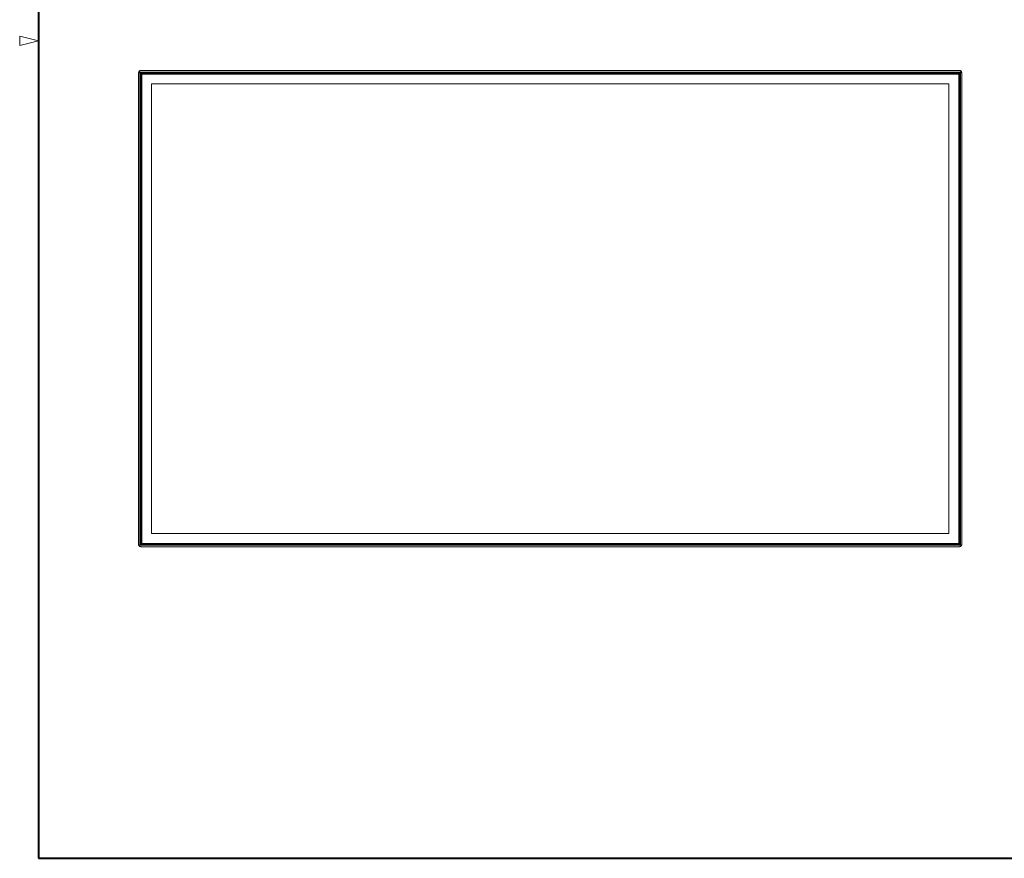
# Model space of a CAD drawing. Header units: millimetres. Extents: x 13 to 419, y 7 to 273.
# Tile 1 of 11: x 13 to 169, y 10 to 143. Entities that reach past the tile are written whole.
import ezdxf

# ---------------------------------------------------------------- set-up
doc = ezdxf.new("R2010")
doc.units = ezdxf.units.MM

msp = doc.modelspace()

# ---------------------------------------------------------------- linework, layer by layer
at = {"color": 7, "linetype": 'Continuous', "lineweight": 40}
for p, q in [((15.75, 269.75), (15.75, 9.65)), ((15.75, 9.65), (416.05, 9.65))]:
    msp.add_line(p, q, dxfattribs=at)
at = {"color": 7, "linetype": 'Continuous', "lineweight": 0}
for p, q in [((15.75, 139.7), (12.75, 140.45)), ((12.75, 138.95), (12.75, 140.45)), ((15.75, 139.7), (12.75, 138.95)), ((31.76, 134.77), (31.76, 134.85)), ((31.78, 134.87), (31.78, 134.8)), ((31.78, 134.86), (31.78, 134.78)), ((162.25, 134.99), (32.09, 134.99)), ((32.09, 134.92), (32.09, 134.99)), ((162.25, 134.99), (32.09, 134.99)), ((32.09, 134.92), (162.25, 134.92)), ((162.25, 134.92), (162.25, 134.99)), ((162.55, 134.8), (162.55, 134.87)), ((162.56, 134.78), (162.56, 134.86)), ((162.58, 134.85), (162.58, 134.77)), ((31.64, 134.47), (31.64, 134.54)), ((31.64, 59.68), (31.64, 134.47)), ((162.47, 134.69), (31.86, 134.69)), ((31.86, 134.69), (32.03, 134.52)), ((31.86, 134.69), (31.86, 59.45)), ((32.03, 134.52), (162.3, 134.52)), ((32.03, 59.62), (32.03, 134.52)), ((32.09, 134.46), (162.25, 134.46)), ((32.09, 134.46), (32.09, 59.68)), ((32.22, 134.4), (32.15, 134.46)), ((32.23, 134.4), (32.16, 134.46)), ((32.16, 134.4), (162.18, 134.4)), ((32.16, 134.4), (32.16, 134.39)), ((32.16, 134.39), (162.18, 134.39)), ((32.16, 59.75), (32.16, 134.39)), ((32.22, 134.4), (32.18, 134.44)), ((32.46, 134.4), (32.52, 134.4)), ((32.52, 134.4), (32.52, 134.41)), ((32.7, 134.41), (32.52, 134.41)), ((32.52, 134.4), (34.6, 134.4)), ((32.57, 134.41), (32.62, 134.46)), ((32.62, 134.45), (32.57, 134.41)), ((32.62, 134.46), (32.62, 134.45)), ((32.62, 134.46), (49.17, 134.46)), ((32.62, 134.45), (49.17, 134.45)), ((32.73, 134.42), (32.73, 134.41)), ((34.3, 134.42), (32.88, 134.42)), ((34.44, 134.41), (34.44, 134.42)), ((34.56, 134.4), (34.48, 134.4)), ((34.53, 134.4), (34.55, 134.42)), ((34.58, 134.43), (34.58, 134.41)), ((34.67, 134.43), (34.58, 134.43)), ((34.58, 134.41), (34.6, 134.41)), ((34.6, 134.4), (34.6, 134.4)), ((34.6, 134.4), (34.6, 134.4)), ((34.63, 134.4), (34.63, 134.4)), ((34.63, 134.4), (34.63, 134.4)), ((34.7, 134.43), (34.7, 134.43)), ((49.17, 134.43), (34.74, 134.43)), ((50.6, 134.46), (49.17, 134.46)), ((49.17, 134.4), (49.17, 134.46)), ((49.17, 134.46), (49.17, 134.46)), ((50.6, 134.46), (50.6, 134.4)), ((50.6, 134.46), (50.6, 134.46)), ((50.6, 134.46), (64.85, 134.46)), ((50.6, 134.45), (64.85, 134.45)), ((64.85, 134.43), (50.6, 134.43)), ((66.28, 134.46), (64.85, 134.46)), ((64.85, 134.4), (64.85, 134.46)), ((64.85, 134.46), (64.85, 134.46)), ((66.28, 134.46), (66.28, 134.4)), ((66.28, 134.46), (66.28, 134.46)), ((66.28, 134.46), (80.67, 134.46)), ((66.28, 134.45), (80.67, 134.45)), ((80.67, 134.43), (66.28, 134.43)), ((80.67, 134.4), (80.67, 134.46)), ((82.1, 134.46), (80.67, 134.46)), ((80.67, 134.46), (80.67, 134.46)), ((82.1, 134.46), (82.1, 134.4)), ((82.1, 134.46), (82.1, 134.46)), ((82.1, 134.46), (96.45, 134.46)), ((82.1, 134.45), (96.45, 134.45)), ((96.45, 134.43), (82.1, 134.43)), ((97.88, 134.46), (96.45, 134.46)), ((96.45, 134.4), (96.45, 134.46)), ((96.45, 134.46), (96.45, 134.46)), ((97.88, 134.46), (97.88, 134.4)), ((97.88, 134.46), (97.88, 134.46)), ((97.88, 134.46), (112.24, 134.46)), ((97.88, 134.45), (112.24, 134.45)), ((112.24, 134.43), (97.88, 134.43)), ((112.24, 134.4), (112.24, 134.46)), ((113.67, 134.46), (112.24, 134.46)), ((112.24, 134.46), (112.24, 134.46)), ((113.67, 134.46), (113.67, 134.4)), ((113.67, 134.46), (113.67, 134.46)), ((113.67, 134.46), (128.06, 134.46)), ((113.67, 134.45), (128.06, 134.45)), ((128.06, 134.43), (113.67, 134.43)), ((128.06, 134.4), (128.06, 134.46)), ((129.49, 134.46), (128.06, 134.46)), ((128.06, 134.46), (128.06, 134.46)), ((129.49, 134.46), (129.49, 134.4)), ((129.49, 134.46), (129.49, 134.46)), ((129.49, 134.46), (143.74, 134.46)), ((129.49, 134.45), (143.74, 134.45)), ((143.74, 134.43), (129.49, 134.43)), ((145.17, 134.46), (143.74, 134.46)), ((143.74, 134.4), (143.74, 134.46)), ((143.74, 134.46), (143.74, 134.46)), ((145.17, 134.46), (145.17, 134.4)), ((145.17, 134.46), (145.17, 134.46)), ((145.17, 134.46), (161.72, 134.46)), ((145.17, 134.45), (161.72, 134.45)), ((159.6, 134.43), (145.17, 134.43)), ((152.87, 134.43), (152.99, 134.43)), ((152.87, 134.43), (152.87, 134.43)), ((152.99, 134.43), (152.87, 134.43)), ((152.99, 134.43), (153.06, 134.43)), ((152.99, 134.43), (152.99, 134.43)), ((152.99, 134.42), (152.99, 134.43)), ((152.99, 134.43), (152.99, 134.43)), ((153.06, 134.42), (152.99, 134.42)), ((153.06, 134.43), (153.06, 134.43)), ((153.35, 134.43), (153.06, 134.42)), ((153.06, 134.43), (153.35, 134.43)), ((153.26, 134.43), (153.06, 134.42)), ((153.26, 134.43), (153.06, 134.43)), ((153.06, 134.43), (153.06, 134.42)), ((153.06, 134.43), (153.06, 134.43)), ((153.06, 134.42), (153.06, 134.42)), ((153.26, 134.42), (153.26, 134.43)), ((153.35, 134.43), (153.35, 134.43)), ((153.44, 134.43), (153.45, 134.43)), ((153.44, 134.42), (153.44, 134.43)), ((153.45, 134.42), (153.44, 134.42)), ((153.45, 134.43), (153.48, 134.43)), ((153.45, 134.43), (153.45, 134.42)), ((153.48, 134.42), (153.45, 134.42)), ((153.48, 134.43), (153.51, 134.43)), ((153.48, 134.43), (153.48, 134.42)), ((153.51, 134.42), (153.48, 134.42)), ((153.5, 134.43), (153.57, 134.43)), ((153.5, 134.43), (153.5, 134.43)), ((153.51, 134.43), (153.5, 134.43)), ((153.5, 134.43), (153.5, 134.42)), ((153.51, 134.43), (153.57, 134.43)), ((153.53, 134.43), (153.51, 134.43)), ((153.51, 134.43), (153.51, 134.43)), ((153.57, 134.42), (153.51, 134.42)), ((153.51, 134.42), (153.53, 134.42)), ((153.51, 134.42), (153.51, 134.42)), ((153.53, 134.42), (153.51, 134.42)), ((153.51, 134.42), (153.51, 134.42)), ((153.55, 134.43), (153.53, 134.43)), ((153.53, 134.42), (153.55, 134.42)), ((153.55, 134.42), (153.53, 134.42)), ((153.53, 134.42), (153.53, 134.42)), ((153.59, 134.43), (153.55, 134.43)), ((153.59, 134.42), (153.55, 134.42)), ((153.59, 134.42), (153.55, 134.42)), ((153.55, 134.42), (153.55, 134.42)), ((153.57, 134.43), (153.63, 134.43)), ((153.57, 134.43), (153.63, 134.43)), ((153.57, 134.43), (153.57, 134.42)), ((153.57, 134.43), (153.57, 134.43)), ((153.63, 134.42), (153.57, 134.42)), ((153.62, 134.43), (153.59, 134.43)), ((153.62, 134.43), (153.59, 134.42)), ((153.62, 134.42), (153.59, 134.42)), ((153.59, 134.42), (153.59, 134.42)), ((153.69, 134.43), (153.62, 134.43)), ((153.7, 134.43), (153.62, 134.43)), ((153.62, 134.42), (153.62, 134.42)), ((153.7, 134.42), (153.62, 134.42)), ((153.63, 134.43), (153.68, 134.43)), ((153.63, 134.43), (153.69, 134.43)), ((153.63, 134.43), (153.63, 134.43)), ((153.63, 134.43), (153.63, 134.43)), ((153.69, 134.42), (153.63, 134.42)), ((153.68, 134.43), (153.74, 134.43)), ((153.68, 134.43), (153.68, 134.43)), ((153.69, 134.43), (153.75, 134.43)), ((153.73, 134.43), (153.69, 134.43)), ((153.69, 134.43), (153.69, 134.43)), ((153.75, 134.42), (153.69, 134.42)), ((153.74, 134.42), (153.7, 134.43)), ((153.7, 134.42), (153.7, 134.42)), ((153.74, 134.42), (153.7, 134.42)), ((153.76, 134.43), (153.73, 134.43)), ((153.74, 134.43), (153.8, 134.43)), ((153.74, 134.43), (153.74, 134.43)), ((153.74, 134.42), (153.74, 134.42)), ((153.78, 134.42), (153.74, 134.42)), ((153.78, 134.42), (153.74, 134.42)), ((153.75, 134.43), (153.81, 134.43)), ((153.75, 134.43), (153.75, 134.42)), ((153.81, 134.42), (153.75, 134.42)), ((153.79, 134.43), (153.76, 134.43)), ((153.78, 134.42), (153.8, 134.42)), ((153.8, 134.42), (153.78, 134.42)), ((153.78, 134.42), (153.78, 134.42)), ((153.85, 134.43), (153.79, 134.43)), ((153.8, 134.43), (153.84, 134.43)), ((153.8, 134.43), (153.8, 134.43)), ((153.8, 134.42), (153.81, 134.42)), ((153.81, 134.42), (153.8, 134.42)), ((153.8, 134.42), (153.8, 134.42)), ((153.81, 134.43), (153.85, 134.42)), ((153.81, 134.42), (153.81, 134.43)), ((153.85, 134.42), (153.81, 134.42)), ((153.81, 134.42), (153.81, 134.42)), ((153.81, 134.42), (153.81, 134.42)), ((153.84, 134.43), (153.85, 134.43)), ((153.84, 134.43), (153.84, 134.43)), ((153.87, 134.42), (153.85, 134.42)), ((153.85, 134.42), (153.87, 134.42)), ((153.85, 134.42), (153.85, 134.42)), ((153.87, 134.42), (153.87, 134.42)), ((153.97, 134.43), (153.98, 134.43)), ((153.97, 134.42), (153.97, 134.43)), ((153.98, 134.42), (153.97, 134.42)), ((153.98, 134.43), (153.99, 134.43)), ((153.98, 134.43), (153.98, 134.42)), ((153.99, 134.42), (153.98, 134.42)), ((153.99, 134.43), (154.01, 134.43)), ((153.99, 134.43), (153.99, 134.42)), ((154.01, 134.42), (153.99, 134.42)), ((154.01, 134.43), (154.05, 134.43)), ((154.01, 134.43), (154.01, 134.42)), ((154.05, 134.42), (154.01, 134.42)), ((154.03, 134.43), (154.03, 134.42)), ((154.04, 134.43), (154.03, 134.43)), ((154.03, 134.42), (154.04, 134.42)), ((154.03, 134.42), (154.03, 134.42)), ((154.09, 134.43), (154.04, 134.43)), ((154.04, 134.42), (154.09, 134.42)), ((154.04, 134.42), (154.04, 134.42)), ((154.05, 134.43), (154.11, 134.43)), ((154.05, 134.43), (154.05, 134.43)), ((154.11, 134.42), (154.05, 134.42)), ((154.12, 134.43), (154.09, 134.43)), ((154.12, 134.42), (154.09, 134.42)), ((154.09, 134.42), (154.09, 134.42)), ((154.11, 134.43), (154.18, 134.43)), ((154.11, 134.43), (154.11, 134.43)), ((154.18, 134.42), (154.11, 134.42)), ((154.18, 134.43), (154.12, 134.43)), ((154.12, 134.42), (154.12, 134.42)), ((154.18, 134.42), (154.12, 134.42)), ((154.18, 134.43), (154.25, 134.43)), ((154.24, 134.43), (154.18, 134.43)), ((154.18, 134.43), (154.18, 134.43)), ((154.25, 134.42), (154.18, 134.42)), ((154.18, 134.42), (154.18, 134.42)), ((154.24, 134.42), (154.18, 134.42)), ((154.28, 134.43), (154.24, 134.43)), ((154.24, 134.42), (154.24, 134.42)), ((154.28, 134.42), (154.24, 134.42)), ((154.25, 134.43), (154.31, 134.43)), ((154.25, 134.43), (154.25, 134.43)), ((154.31, 134.42), (154.25, 134.42)), ((154.28, 134.43), (154.32, 134.43)), ((154.32, 134.42), (154.28, 134.42)), ((154.28, 134.42), (154.28, 134.42)), ((154.31, 134.43), (154.35, 134.43)), ((154.31, 134.43), (154.31, 134.43)), ((154.35, 134.42), (154.31, 134.42)), ((154.32, 134.43), (154.34, 134.43)), ((154.34, 134.42), (154.32, 134.42)), ((154.32, 134.42), (154.32, 134.42)), ((154.34, 134.43), (154.34, 134.42)), ((154.34, 134.42), (154.34, 134.42)), ((154.35, 134.43), (154.37, 134.43)), ((154.35, 134.42), (154.35, 134.43)), ((154.37, 134.42), (154.35, 134.42)), ((154.37, 134.43), (154.38, 134.43)), ((154.37, 134.42), (154.37, 134.43)), ((154.38, 134.42), (154.37, 134.42)), ((154.38, 134.43), (154.39, 134.43)), ((154.38, 134.42), (154.38, 134.43)), ((154.39, 134.42), (154.38, 134.42)), ((154.39, 134.43), (154.39, 134.42)), ((154.49, 134.43), (154.51, 134.43)), ((154.49, 134.43), (154.49, 134.43)), ((154.51, 134.43), (154.49, 134.43)), ((154.51, 134.43), (154.55, 134.43)), ((154.55, 134.42), (154.51, 134.43)), ((154.51, 134.43), (154.51, 134.43)), ((154.51, 134.42), (154.86, 134.42)), ((154.51, 134.42), (154.51, 134.42)), ((154.92, 134.42), (154.51, 134.42)), ((154.55, 134.43), (154.56, 134.43)), ((154.55, 134.43), (154.55, 134.43)), ((154.56, 134.43), (154.55, 134.43)), ((154.55, 134.43), (154.61, 134.43)), ((154.55, 134.42), (154.55, 134.43)), ((154.55, 134.43), (154.55, 134.43)), ((154.61, 134.42), (154.55, 134.42)), ((154.56, 134.43), (154.59, 134.43)), ((154.59, 134.43), (154.56, 134.43)), ((154.56, 134.42), (154.56, 134.43)), ((154.59, 134.43), (154.62, 134.42)), ((154.62, 134.43), (154.59, 134.43)), ((154.59, 134.43), (154.59, 134.42)), ((154.61, 134.43), (154.67, 134.43)), ((154.61, 134.43), (154.61, 134.43)), ((154.67, 134.42), (154.61, 134.42)), ((154.67, 134.43), (154.62, 134.43)), ((154.62, 134.42), (154.67, 134.42)), ((154.62, 134.42), (154.62, 134.42)), ((154.74, 134.43), (154.67, 134.43)), ((154.67, 134.43), (154.74, 134.43)), ((154.67, 134.43), (154.67, 134.43)), ((154.74, 134.42), (154.67, 134.42)), ((154.67, 134.42), (154.74, 134.42)), ((154.67, 134.42), (154.67, 134.42)), ((154.79, 134.43), (154.74, 134.43)), ((154.74, 134.43), (154.8, 134.43)), ((154.74, 134.43), (154.74, 134.43)), ((154.8, 134.42), (154.74, 134.42)), ((154.74, 134.42), (154.79, 134.42)), ((154.74, 134.42), (154.74, 134.42)), ((154.82, 134.43), (154.79, 134.43)), ((154.79, 134.42), (154.84, 134.43)), ((154.79, 134.42), (154.79, 134.42)), ((154.8, 134.43), (154.86, 134.43)), ((154.8, 134.43), (154.8, 134.43)), ((154.86, 134.42), (154.8, 134.42)), ((154.85, 134.43), (154.82, 134.43)), ((154.84, 134.43), (154.92, 134.43)), ((154.84, 134.43), (154.84, 134.42)), ((154.92, 134.43), (154.85, 134.43)), ((154.86, 134.43), (154.89, 134.43)), ((154.86, 134.43), (154.86, 134.43)), ((154.86, 134.42), (154.86, 134.42)), ((154.86, 134.42), (154.86, 134.42)), ((154.89, 134.43), (154.92, 134.43)), ((154.89, 134.43), (154.89, 134.43)), ((154.92, 134.43), (154.92, 134.42)), ((155.01, 134.43), (155.03, 134.43)), ((155.09, 134.42), (155.01, 134.43)), ((155.01, 134.42), (155.09, 134.42)), ((155.03, 134.42), (155.01, 134.42)), ((155.03, 134.43), (155.09, 134.43)), ((155.03, 134.43), (155.03, 134.43)), ((155.09, 134.42), (155.03, 134.42)), ((155.09, 134.43), (155.11, 134.43)), ((155.09, 134.43), (155.09, 134.43)), ((155.09, 134.43), (155.09, 134.42)), ((155.09, 134.42), (155.09, 134.42)), ((155.11, 134.42), (155.09, 134.42)), ((155.09, 134.42), (155.09, 134.42)), ((155.18, 134.43), (155.11, 134.42)), ((155.11, 134.43), (155.17, 134.43)), ((155.11, 134.43), (155.11, 134.43)), ((155.11, 134.43), (155.11, 134.42)), ((155.11, 134.42), (155.18, 134.42)), ((155.11, 134.42), (155.11, 134.42)), ((155.17, 134.42), (155.11, 134.42)), ((155.11, 134.42), (155.11, 134.42)), ((155.17, 134.43), (155.18, 134.43)), ((155.17, 134.43), (155.17, 134.43)), ((155.18, 134.42), (155.17, 134.42)), ((155.28, 134.43), (155.29, 134.43)), ((155.28, 134.42), (155.28, 134.43)), ((155.28, 134.42), (155.35, 134.42)), ((155.29, 134.42), (155.28, 134.42)), ((155.45, 134.42), (155.28, 134.42)), ((155.29, 134.43), (155.34, 134.43)), ((155.29, 134.43), (155.29, 134.42)), ((155.34, 134.42), (155.29, 134.42)), ((155.34, 134.43), (155.38, 134.43)), ((155.34, 134.43), (155.34, 134.42)), ((155.38, 134.42), (155.34, 134.42)), ((155.35, 134.43), (155.45, 134.43)), ((155.35, 134.43), (155.35, 134.43)), ((155.36, 134.43), (155.35, 134.43)), ((155.35, 134.43), (155.35, 134.42)), ((155.35, 134.42), (155.36, 134.42)), ((155.35, 134.42), (155.35, 134.42)), ((155.39, 134.43), (155.36, 134.43)), ((155.36, 134.42), (155.39, 134.42)), ((155.36, 134.42), (155.36, 134.42)), ((155.38, 134.43), (155.44, 134.43)), ((155.38, 134.43), (155.38, 134.43)), ((155.44, 134.42), (155.38, 134.42)), ((155.44, 134.43), (155.39, 134.43)), ((155.39, 134.42), (155.44, 134.42)), ((155.39, 134.42), (155.39, 134.42)), ((155.55, 134.43), (155.44, 134.43)), ((155.44, 134.43), (155.55, 134.43)), ((155.44, 134.43), (155.44, 134.43)), ((155.44, 134.42), (155.55, 134.42)), ((155.55, 134.42), (155.44, 134.42)), ((155.44, 134.42), (155.44, 134.42)), ((155.45, 134.43), (155.45, 134.42)), ((155.6, 134.43), (155.55, 134.43)), ((155.55, 134.43), (155.61, 134.43)), ((155.55, 134.43), (155.55, 134.43)), ((155.55, 134.42), (155.6, 134.42)), ((155.61, 134.42), (155.55, 134.42)), ((155.55, 134.42), (155.55, 134.42)), ((155.63, 134.43), (155.6, 134.43)), ((155.6, 134.42), (155.63, 134.42)), ((155.6, 134.42), (155.6, 134.42)), ((155.61, 134.43), (155.66, 134.43)), ((155.61, 134.43), (155.61, 134.43)), ((155.66, 134.42), (155.61, 134.42)), ((155.66, 134.43), (155.63, 134.43)), ((155.63, 134.42), (155.66, 134.42)), ((155.63, 134.42), (155.63, 134.42)), ((155.67, 134.43), (155.66, 134.43)), ((155.66, 134.43), (155.7, 134.43)), ((155.66, 134.43), (155.66, 134.43)), ((155.66, 134.42), (155.67, 134.42)), ((155.7, 134.42), (155.66, 134.42)), ((155.66, 134.42), (155.66, 134.42)), ((155.67, 134.42), (155.67, 134.43)), ((155.67, 134.42), (155.67, 134.42)), ((155.7, 134.43), (155.73, 134.43)), ((155.7, 134.42), (155.7, 134.43)), ((155.73, 134.42), (155.7, 134.42)), ((155.73, 134.43), (155.74, 134.43)), ((155.73, 134.42), (155.73, 134.43)), ((155.74, 134.42), (155.73, 134.42)), ((155.74, 134.43), (155.74, 134.42)), ((159.63, 134.43), (159.63, 134.43)), ((159.76, 134.43), (159.67, 134.43)), ((159.7, 134.4), (159.7, 134.4)), ((159.7, 134.4), (159.7, 134.4)), ((159.74, 134.41), (159.76, 134.41)), ((159.74, 134.4), (161.82, 134.4)), ((159.74, 134.4), (159.74, 134.4)), ((159.74, 134.4), (159.74, 134.4)), ((159.76, 134.41), (159.76, 134.43)), ((159.86, 134.4), (159.78, 134.4)), ((159.8, 134.4), (159.79, 134.42)), ((159.9, 134.42), (159.9, 134.41)), ((161.46, 134.42), (160.04, 134.42)), ((161.6, 134.41), (161.6, 134.42)), ((161.82, 134.41), (161.64, 134.41)), ((161.72, 134.45), (161.72, 134.46)), ((161.72, 134.46), (161.77, 134.41)), ((161.77, 134.41), (161.72, 134.45)), ((161.82, 134.4), (161.82, 134.41)), ((161.82, 134.4), (161.88, 134.4)), ((162.11, 134.4), (162.18, 134.46)), ((162.15, 134.44), (162.11, 134.4)), ((162.12, 134.4), (162.18, 134.46)), ((162.18, 134.4), (162.18, 134.39)), ((162.18, 59.75), (162.18, 134.39)), ((162.25, 59.68), (162.25, 134.46)), ((162.47, 134.69), (162.3, 134.52)), ((162.3, 134.52), (162.3, 59.62)), ((162.47, 59.45), (162.47, 134.69)), ((162.7, 134.47), (162.7, 134.54)), ((162.7, 134.47), (162.7, 59.68)), ((33.72, 132.84), (160.62, 132.84)), ((33.72, 61.3), (33.72, 132.84)), ((160.62, 61.3), (160.62, 132.84)), ((33.72, 61.3), (160.62, 61.3)), ((33.72, 61.3), (160.62, 61.3)), ((31.86, 59.45), (32.03, 59.62)), ((162.3, 59.62), (32.03, 59.62)), ((32.09, 59.74), (32.1, 59.75)), ((32.1, 59.75), (32.09, 59.74)), ((162.25, 59.69), (32.09, 59.69)), ((162.25, 59.69), (32.09, 59.69)), ((32.09, 59.68), (162.25, 59.68)), ((32.16, 59.82), (32.1, 59.75)), ((32.16, 59.81), (32.1, 59.75)), ((32.16, 59.75), (162.18, 59.75)), ((64.85, 59.7), (64.85, 59.75)), ((64.85, 59.7), (66.28, 59.7)), ((66.28, 59.75), (66.28, 59.7)), ((96.45, 59.7), (96.45, 59.75)), ((96.45, 59.7), (97.88, 59.7)), ((97.88, 59.75), (97.88, 59.7)), ((128.06, 59.7), (128.06, 59.75)), ((128.06, 59.7), (129.49, 59.7)), ((129.49, 59.75), (129.49, 59.7)), ((162.18, 59.82), (162.24, 59.75)), ((162.18, 59.81), (162.24, 59.75)), ((162.24, 59.75), (162.25, 59.74)), ((162.25, 59.74), (162.24, 59.75)), ((162.47, 59.45), (162.3, 59.62)), ((31.78, 59.36), (31.78, 59.35)), ((31.86, 59.45), (162.47, 59.45)), ((32.09, 59.23), (162.25, 59.23)), ((162.56, 59.35), (162.56, 59.36))]:
    msp.add_line(p, q, dxfattribs=at)
at = {"color": 8, "linetype": 'Continuous', "lineweight": 0}
for p, q in [((32.1, 134.46), (32.1, 59.75)), ((32.52, 134.4), (32.52, 134.4)), ((34.55, 134.42), (34.55, 134.4)), ((34.6, 134.4), (34.6, 134.41)), ((34.63, 134.4), (49.17, 134.4)), ((50.6, 134.4), (64.85, 134.4)), ((66.28, 134.4), (80.67, 134.4)), ((82.1, 134.4), (96.45, 134.4)), ((97.88, 134.4), (112.24, 134.4)), ((113.67, 134.4), (128.06, 134.4)), ((129.49, 134.4), (143.74, 134.4)), ((145.17, 134.4), (159.7, 134.4)), ((159.74, 134.41), (159.74, 134.4)), ((159.79, 134.4), (159.79, 134.42)), ((161.82, 134.4), (161.82, 134.4)), ((162.24, 59.75), (162.24, 134.46)), ((64.85, 59.74), (32.09, 59.74)), ((32.09, 59.7), (64.85, 59.7)), ((162.25, 59.69), (32.09, 59.69)), ((32.1, 59.75), (32.16, 59.75)), ((96.45, 59.74), (66.28, 59.74)), ((66.28, 59.7), (96.45, 59.7)), ((128.06, 59.74), (97.88, 59.74)), ((97.88, 59.7), (128.06, 59.7)), ((162.25, 59.74), (129.49, 59.74)), ((129.49, 59.7), (162.25, 59.7)), ((162.18, 59.75), (162.24, 59.75))]:
    msp.add_line(p, q, dxfattribs=at)
at = {"color": 7, "linetype": 'Continuous', "lineweight": 0, "flags": 128}
for points in [[(32.52, 134.41), (32.45, 134.4), (32.43, 134.4)], [(34.58, 134.41), (34.57, 134.41), (34.57, 134.4)], [(159.77, 134.4), (159.76, 134.41), (159.76, 134.41)], [(161.91, 134.4), (161.89, 134.4), (161.82, 134.41)]]:
    msp.add_lwpolyline(points, dxfattribs=at)
at = {"color": 7, "linetype": 'Continuous', "lineweight": 0}
for centre, radius, start, end in [((32.71, 134.79), 0.386, 268.6774, 273.9861), ((32.84, 132.89), 1.54, 88.6688, 93.9944), ((34.33, 132.89), 1.54, 86.0054, 91.3313), ((34.47, 134.79), 0.386, 266.014, 271.3228), ((34.58, 134.4), 0.0357, 90.0122, 134.9694), ((34.57, 134.02), 0.382, 85.9855, 91.3513), ((34.61, 134.02), 0.381, 85.9844, 91.3522), ((34.68, 134.82), 0.385, 268.6715, 273.9917), ((34.73, 134.05), 0.386, 88.6774, 93.9861), ((159.61, 134.05), 0.386, 86.0139, 91.3226), ((159.66, 134.82), 0.385, 266.0083, 271.3285), ((159.73, 134.02), 0.381, 88.6478, 94.0156), ((159.77, 134.02), 0.382, 88.6487, 94.0145), ((159.76, 134.4), 0.0357, 45.0306, 89.9878), ((159.87, 134.79), 0.386, 268.6772, 273.986), ((160, 132.89), 1.54, 88.6687, 93.9946), ((161.5, 132.89), 1.54, 86.0056, 91.3312), ((161.63, 134.79), 0.386, 266.0139, 271.3226)]:
    msp.add_arc(centre, radius, start, end, dxfattribs=at)
for centre, major_axis, start_param, end_param in [((31.86, 134.69), (0.227, -0.227), 4.359529, 4.724012), ((31.86, 134.69), (-0.227, 0.227), 1.217937, 1.582419), ((162.47, 134.69), (0.227, 0.227), 4.700766, 5.065249), ((32.03, 134.52), (0.0567, -0.0567), 4.724012, 6.294808), ((32.03, 134.52), (-0.0567, 0.0567), 1.582419, 3.153216), ((162.3, 134.52), (0.0567, 0.0567), 3.12997, 4.700766), ((32.03, 59.62), (0.0567, 0.0567), 4.700766, 6.271562), ((162.3, 59.62), (0.0567, -0.0567), 3.153216, 4.724012), ((162.3, 59.62), (-0.0567, 0.0567), 0.011623, 1.582419), ((31.86, 59.45), (0.227, 0.227), 4.336283, 4.700766), ((162.47, 59.45), (0.227, -0.227), 4.724012, 5.088495), ((162.47, 59.45), (-0.227, 0.227), 1.582419, 1.946902)]:
    msp.add_ellipse(centre, major_axis=major_axis, ratio=0.011623, start_param=start_param, end_param=end_param, dxfattribs=at)
for points, knots in [([(31.76, 134.85), (31.73, 134.82), (31.68, 134.74), (31.64, 134.64), (31.64, 134.56), (31.64, 134.54), (31.64, 134.54)], [0, 0, 0, 0, 0.2897672, 0.784284, 0.9970952, 1, 1, 1, 1]), ([(31.64, 134.47), (31.64, 134.47), (31.64, 134.49), (31.64, 134.56), (31.68, 134.67), (31.73, 134.74), (31.76, 134.77)], [0, 0, 0, 0, 0.002907, 0.215717, 0.710228, 1, 1, 1, 1]), ([(31.76, 134.85), (31.76, 134.85), (31.76, 134.85), (31.77, 134.85), (31.77, 134.85), (31.78, 134.85), (31.78, 134.85)], [0, 0, 0, 0, 0.283653, 0.56653, 0.863843, 1, 1, 1, 1]), ([(31.78, 134.77), (31.78, 134.77), (31.78, 134.77), (31.77, 134.77), (31.77, 134.77), (31.76, 134.77), (31.76, 134.77), (31.76, 134.77)], [0, 0, 0, 0, 0.209156, 0.417738, 0.638967, 0.872142, 1, 1, 1, 1]), ([(32.09, 134.99), (32.09, 134.99), (32.07, 134.99), (31.99, 134.98), (31.88, 134.95), (31.81, 134.9), (31.78, 134.87)], [0, 0, 0, 0, 0.002909, 0.215725, 0.710234, 1, 1, 1, 1]), ([(31.78, 134.8), (31.81, 134.82), (31.88, 134.88), (31.99, 134.91), (32.07, 134.92), (32.09, 134.92), (32.09, 134.92)], [0, 0, 0, 0, 0.289763, 0.784274, 0.997091, 1, 1, 1, 1]), ([(31.78, 134.86), (31.78, 134.86), (31.78, 134.87), (31.78, 134.87), (31.78, 134.87), (31.78, 134.87)], [0, 0, 0, 0, 0.303658, 0.753399, 1, 1, 1, 1]), ([(31.78, 134.8), (31.78, 134.79), (31.78, 134.79), (31.78, 134.78), (31.78, 134.78), (31.78, 134.77), (31.78, 134.77), (31.78, 134.77)], [0, 0, 0, 0, 0.223416, 0.446362, 0.680633, 0.910506, 1, 1, 1, 1]), ([(162.55, 134.87), (162.53, 134.9), (162.45, 134.95), (162.35, 134.98), (162.27, 134.99), (162.25, 134.99), (162.25, 134.99)], [0, 0, 0, 0, 0.289766, 0.784275, 0.997091, 1, 1, 1, 1]), ([(162.25, 134.92), (162.25, 134.92), (162.27, 134.92), (162.35, 134.91), (162.45, 134.88), (162.53, 134.82), (162.55, 134.8)], [0, 0, 0, 0, 0.002909, 0.215726, 0.710237, 1, 1, 1, 1]), ([(162.55, 134.87), (162.56, 134.87), (162.56, 134.87), (162.56, 134.86), (162.56, 134.86), (162.56, 134.86)], [0, 0, 0, 0, 0.431766, 0.862384, 1, 1, 1, 1]), ([(162.55, 134.77), (162.56, 134.77), (162.56, 134.77), (162.56, 134.78), (162.56, 134.79), (162.56, 134.79), (162.56, 134.79), (162.55, 134.8)], [0, 0, 0, 0, 0.20915, 0.417665, 0.638927, 0.872073, 1, 1, 1, 1]), ([(162.58, 134.77), (162.58, 134.77), (162.58, 134.77), (162.57, 134.77), (162.56, 134.77), (162.56, 134.77), (162.56, 134.77), (162.55, 134.77)], [0, 0, 0, 0, 0.22346, 0.446351, 0.680621, 0.910517, 1, 1, 1, 1]), ([(162.56, 134.85), (162.56, 134.85), (162.57, 134.85), (162.57, 134.85), (162.58, 134.85), (162.58, 134.85), (162.58, 134.85)], [0, 0, 0, 0, 0.257601, 0.539648, 0.837, 1, 1, 1, 1]), ([(162.7, 134.54), (162.7, 134.54), (162.7, 134.56), (162.69, 134.64), (162.66, 134.74), (162.6, 134.82), (162.58, 134.85)], [0, 0, 0, 0, 0.0029048, 0.215716, 0.7102328, 1, 1, 1, 1]), ([(162.58, 134.77), (162.6, 134.74), (162.66, 134.67), (162.69, 134.56), (162.7, 134.49), (162.7, 134.47), (162.7, 134.47)], [0, 0, 0, 0, 0.289772, 0.784283, 0.997093, 1, 1, 1, 1]), ([(31.76, 59.37), (31.73, 59.4), (31.68, 59.47), (31.64, 59.58), (31.64, 59.66), (31.64, 59.68), (31.64, 59.68)], [0, 0, 0, 0, 0.289768, 0.784282, 0.997096, 1, 1, 1, 1]), ([(162.7, 59.68), (162.7, 59.68), (162.7, 59.66), (162.69, 59.58), (162.66, 59.47), (162.6, 59.4), (162.58, 59.37)], [0, 0, 0, 0, 0.002904, 0.215718, 0.710232, 1, 1, 1, 1]), ([(31.76, 59.37), (31.76, 59.37), (31.76, 59.36), (31.77, 59.36), (31.77, 59.36), (31.78, 59.36), (31.78, 59.37), (31.78, 59.37)], [0, 0, 0, 0, 0.223482, 0.446385, 0.680651, 0.910568, 1, 1, 1, 1]), ([(31.78, 59.37), (31.78, 59.37), (31.78, 59.36), (31.78, 59.36), (31.78, 59.35), (31.78, 59.35), (31.78, 59.34), (31.78, 59.34)], [0, 0, 0, 0, 0.209106, 0.4176832, 0.6389304, 0.8721091, 1, 1, 1, 1]), ([(32.09, 59.23), (32.09, 59.23), (32.07, 59.23), (31.99, 59.23), (31.88, 59.26), (31.81, 59.32), (31.78, 59.34)], [0, 0, 0, 0, 0.00291, 0.215726, 0.710235, 1, 1, 1, 1]), ([(162.55, 59.34), (162.53, 59.32), (162.45, 59.26), (162.35, 59.23), (162.27, 59.23), (162.25, 59.23), (162.25, 59.23)], [0, 0, 0, 0, 0.289765, 0.784274, 0.99709, 1, 1, 1, 1]), ([(162.55, 59.34), (162.56, 59.34), (162.56, 59.35), (162.56, 59.35), (162.56, 59.36), (162.56, 59.36), (162.56, 59.37), (162.55, 59.37)], [0, 0, 0, 0, 0.223433, 0.446409, 0.68067, 0.910568, 1, 1, 1, 1]), ([(162.55, 59.37), (162.56, 59.37), (162.56, 59.36), (162.57, 59.36), (162.57, 59.36), (162.58, 59.37), (162.58, 59.37), (162.58, 59.37)], [0, 0, 0, 0, 0.209091, 0.417686, 0.63891, 0.872097, 1, 1, 1, 1])]:
    msp.add_open_spline(points, degree=3, knots=knots, dxfattribs=at)

doc.saveas('drawing.dxf')
